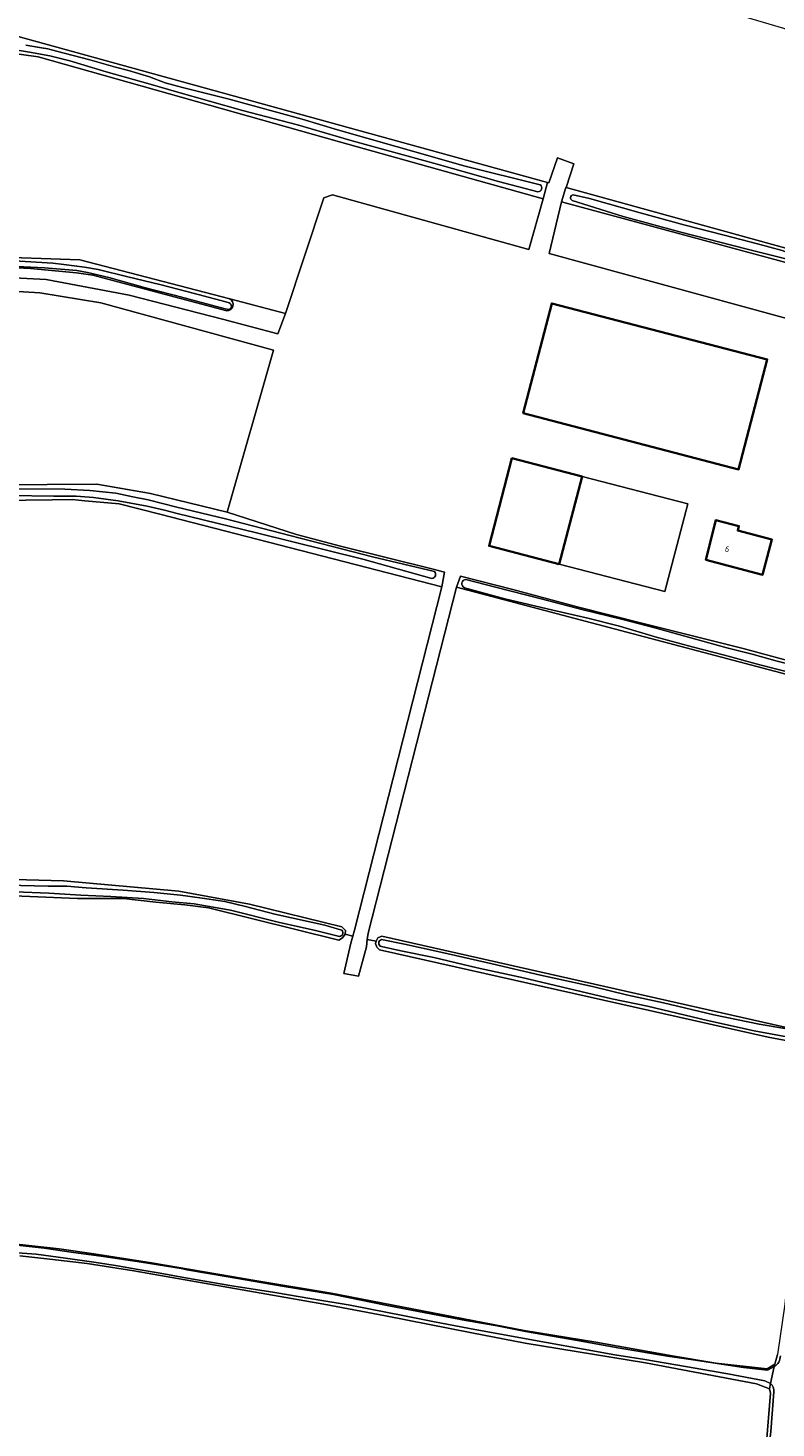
# Model space of a CAD drawing. Header units: metres. Extents: x 149984 to 156489, y 469398 to 478068.
# Tile 136 of 256: x 152238 to 152403, y 471820 to 472127. Entities that reach past the tile are written whole.
import ezdxf
from ezdxf.enums import TextEntityAlignment as Align

# ---------------------------------------------------------------- set-up
doc = ezdxf.new("R2010")
doc.units = ezdxf.units.M
doc.header["$LTSCALE"] = 0.75
for name, color, linetype, lineweight in [('B-WE-GR-GRAS-GV', 252, 'Continuous', 13), ('B-WE-OG-BEBOUWING-GV', 6, 'Continuous', 35), ('B-WE-OG-BEBOUWING-T18', 1, 'Continuous', 18), ('B-WE-OG-BEBOUWING_LOODS-GV', 6, 'Continuous', 18), ('B-WE-OG-TERREIN_ERF-GV', 252, 'Continuous', 18), ('B-WE-OG-TERREIN_OEVER-GV', 252, 'Continuous', 18), ('B-WE-OG-WATER_SLOOT-GV', 252, 'Continuous', 18)]:
    doc.layers.add(name, color=color, linetype=linetype, lineweight=lineweight)
doc.styles.add('NLCS-ISO-M750-T18', font='NLCS-ISO.ttf', dxfattribs={"height": 1.35})

msp = doc.modelspace()

# ---------------------------------------------------------------- linework, layer by layer
at = {"layer": 'B-WE-GR-GRAS-GV', "flags": 128}
for points in [[(152087.575, 472189.88), (152085.591, 472187.816), (152084.845, 472138.04), (152084.717, 472129.476), (152086.067, 472127.412), (152187.746, 472126.063), (152223.624, 472126.221), (152235.451, 472125.507), (152352.45, 472093.249), (152352.691, 472093.182), (152354.616, 472098.689), (152358.187, 472097.338), (152356.519, 472092.127), (152421.426, 472074.231), (152427.856, 472072.881), (152429.522, 472073.516), (152434.682, 472116.855), (152433.571, 472118.442), (152351.497, 472142.731), (152266.089, 472166.941), (152224.655, 472178.133), (152192.112, 472183.451), (152181.158, 472188.927), (152123.611, 472190.753)], [(152084.968, 472105.098), (152084.451, 472080.687), (152085.25, 472078.426), (152228.417, 472076.962), (152249.786, 472076.3), (152282.67, 472067.689), (152294.95, 472064.474), (152303.364, 472089.874), (152305.269, 472090.509), (152348.297, 472078.535), (152351.446, 472089.631), (152306.777, 472102.177), (152240.658, 472120.83), (152229.545, 472122.417), (152215.813, 472122.576), (152165.728, 472122.179), (152110.297, 472123.427), (152086.512, 472123.37), (152085.321, 472121.782), (152085.145, 472113.479)], [(152428.221, 472057.012), (152429.12, 472069.055), (152355.494, 472089.031), (152352.795, 472077.635)], [(152084.818, 472028.668), (152156.459, 472028.118), (152172.478, 472027.648), (152205.389, 472026.683), (152220.772, 472026.785), (152253.49, 472027.001), (152265.317, 472024.937), (152282.137, 472020.842), (152292.305, 472056.449), (152254.363, 472066.847), (152240.994, 472068.996), (152232.659, 472069.525), (152102.916, 472070.736), (152097.439, 472070.657), (152089.74, 472068.434), (152084.501, 472067.958), (152083.831, 472030.102)], [(152310.052, 471929.056), (152329.26, 472004.462), (152267.357, 472020.423), (152258.378, 472022.639), (152250.891, 472023.331), (152248.06, 472023.592), (152243.699, 472023.539), (152208.796, 472023.116), (152208.769, 472023.116), (152208.721, 472023.055), (152207.658, 472021.687), (152207.102, 472014.861), (152205.494, 471964.604), (152205.298, 471958.478), (152204.955, 471947.741), (152204.783, 471942.371), (152205.435, 471940.962), (152246.155, 471939.851), (152271.475, 471937.629), (152287.033, 471934.771), (152307.297, 471929.74), (152308.123, 471928.945), (152308.038, 471928.162), (152309.682, 471927.717)], [(152415.378, 471947.155), (152419.686, 471980.186), (152416.344, 471982.175), (152332.471, 472004.4), (152313.053, 471928.365), (152312.875, 471926.962), (152314.791, 471926.596), (152315.214, 471927.316), (152316.072, 471927.683), (152404.248, 471907.78), (152409.873, 471907.541), (152410.83, 471908.139), (152411.449, 471911.134), (152412.745, 471919.15)]]:
    msp.add_lwpolyline(points, close=True, dxfattribs=at)
for points in [[(151831.681, 472077.832), (151831.644, 472077.061), (151848.334, 472076.369), (151874.177, 472076.17), (151949.701, 472075.42), (152029.594, 472074.567), (152063.982, 472074.097), (152069.016, 472073.206), (152073.84, 472071.881), (152079.703, 472071.036), (152084.674, 472071.036), (152093.77, 472072.582), (152098.87, 472073.912), (152142.533, 472073.588), (152175.486, 472073.214), (152226.771, 472072.734), (152242.414, 472071.974), (152260.632, 472068.511), (152281.105, 472063.225), (152293.208, 472059.991), (152294.95, 472064.474), (152282.67, 472067.689)], [(152282.008, 472065.042), (152252.62, 472072.9), (152249.05, 472073.408), (152238.918, 472074.372), (152230.069, 472074.798), (152223.013, 472074.772), (152214.556, 472074.925), (152207.877, 472075.037), (152197.253, 472075.115), (152187.869, 472075.187), (152175.298, 472075.383), (152167.625, 472075.498), (152160.889, 472075.765), (152124.764, 472075.82), (152082.959, 472076.407), (152077.023, 472076.201), (152068.493, 472076.346), (152061.355, 472076.588), (152000, 472076.96), (151989.27, 472077), (151978.03, 472077), (151963.81, 472076.85), (151962.3, 472076.75), (151879.18, 472078.05)], [(152408.665, 471904.1), (152400.875, 471905.51), (152315.531, 471924.729), (152314.96, 471925.326), (152314.706, 471926.109), (152314.791, 471926.596), (152312.875, 471926.962), (152312.674, 471925.372), (152310.932, 471918.908), (152307.757, 471919.543), (152309.265, 471926.211), (152309.682, 471927.717), (152308.038, 471928.162), (152307.467, 471927.358), (152306.651, 471926.86), (152278.019, 471933.968), (152272.813, 471934.576), (152266.425, 471935.162), (152259.365, 471935.964), (152249.227, 471936.008), (152207.317, 471937.755)], [(152233.881, 471860.284), (152245.258, 471859.014), (152252.867, 471857.933), (152265.525, 471855.998), (152288.597, 471852.029), (152304.948, 471849.278), (152347.343, 471841.132), (152363.047, 471838.529), (152379.773, 471835.572), (152389.403, 471833.932), (152400.675, 471832.662), (152402.315, 471833.72), (152402.897, 471835.837)], [(152400.311, 471813.827), (152401.375, 471827.313), (152401.13, 471828.262), (152398.286, 471829.426), (152373.94, 471833.994), (152347.525, 471838.346), (152335.837, 471840.572), (152316.888, 471844.292), (152303.315, 471846.878), (152261.66, 471854.195), (152251.391, 471855.797), (152243.212, 471856.784), (152236.611, 471857.478)]]:
    msp.add_lwpolyline(points, dxfattribs=at)
at = {"layer": 'B-WE-GR-GRAS-GV'}
msp.add_lwpolyline([(152282.67, 472067.689, -0.7961804), (152282.008, 472065.042)], format="xyb", dxfattribs=at)
at = {"layer": 'B-WE-OG-BEBOUWING-GV', "flags": 128}
for points in [[(152347.1, 472042.59), (152394.39, 472030.25), (152400.65, 472054.4), (152353.38, 472066.71)], [(152360.004, 472028.696), (152344.61, 472032.692), (152339.607, 472013.418), (152355.002, 472009.423)], [(152387.15, 472010.39), (152399.66, 472007.1), (152401.69, 472014.82), (152394.19, 472016.8), (152394.45, 472017.77), (152389.41, 472019.09)]]:
    msp.add_lwpolyline(points, close=True, dxfattribs=at)
at = {"layer": 'B-WE-OG-BEBOUWING_LOODS-GV', "flags": 128}
msp.add_lwpolyline([(152360.004, 472028.696), (152355.002, 472009.423), (152378.209, 472003.399), (152383.211, 472022.672)], close=True, dxfattribs=at)
at = {"layer": 'B-WE-OG-TERREIN_ERF-GV', "flags": 128}
for points in [[(152428.221, 472057.012), (152352.795, 472077.635), (152355.494, 472089.031), (152356.424, 472092.153), (152356.519, 472092.127), (152358.187, 472097.338), (152354.616, 472098.689), (152352.691, 472093.182), (152352.45, 472093.249), (152351.446, 472089.631), (152348.297, 472078.535), (152305.269, 472090.509), (152303.364, 472089.874), (152294.95, 472064.474), (152293.208, 472059.991), (152281.105, 472063.225), (152260.632, 472068.511), (152242.414, 472071.974), (152226.771, 472072.734)], [(152232.659, 472069.525), (152240.994, 472068.996), (152254.363, 472066.847), (152292.305, 472056.449), (152282.137, 472020.842), (152297.367, 472015.903), (152306.98, 472013.39), (152327.31, 472008.34), (152329.845, 472007.687), (152329.26, 472004.462), (152310.052, 471929.056), (152309.682, 471927.717), (152309.265, 471926.211), (152307.757, 471919.543), (152310.932, 471918.908), (152312.674, 471925.372), (152312.875, 471926.962), (152313.053, 471928.365), (152332.471, 472004.4), (152333.336, 472006.788), (152344.82, 472003.83), (152359.27, 472000), (152373.4, 471996.38), (152395.36, 471990.89), (152405.08, 471988.3)]]:
    msp.add_lwpolyline(points, dxfattribs=at)
for points in [[(152353.38, 472066.71), (152400.65, 472054.4), (152394.39, 472030.25), (152347.1, 472042.59)], [(152355.002, 472009.423), (152339.607, 472013.418), (152344.61, 472032.692), (152360.004, 472028.696), (152383.211, 472022.672), (152378.209, 472003.399)], [(152389.41, 472019.09), (152394.45, 472017.77), (152394.19, 472016.8), (152401.69, 472014.82), (152399.66, 472007.1), (152387.15, 472010.39)]]:
    msp.add_lwpolyline(points, close=True, dxfattribs=at)
at = {"layer": 'B-WE-OG-TERREIN_OEVER-GV', "flags": 128}
for points in [[(152084.482, 472123.41), (152086.512, 472123.37), (152110.297, 472123.427), (152165.728, 472122.179), (152215.813, 472122.576), (152229.545, 472122.417), (152240.658, 472120.83), (152306.777, 472102.177), (152351.446, 472089.631), (152352.45, 472093.249), (152235.451, 472125.507), (152223.624, 472126.221), (152187.746, 472126.063), (152086.067, 472127.412), (152080.176, 472126.81), (152014.771, 472127.054), (151918.717, 472128.921), (151893.555, 472129.575), (151834.748, 472131.102), (151834.178, 472162.876), (151834.51, 472190.316), (151904.934, 472189.406)], [(152237.893, 472123.45), (152241.35, 472122.825), (152242.787, 472122.585), (152244.659, 472122.089), (152251.996, 472120.18), (152257.622, 472118.604), (152260.465, 472117.831), (152265.098, 472116.472), (152268.522, 472115.142), (152272.347, 472114.14), (152282.578, 472111.534), (152298.562, 472107.146), (152306.354, 472104.839), (152319.178, 472101.137), (152334.368, 472096.856), (152350.847, 472092.763)], [(152350.307, 472091.228), (152341.674, 472093.484), (152328.205, 472097.244), (152309.579, 472102.391), (152297.546, 472105.945), (152285.502, 472109.049), (152270.962, 472113.144), (152265.221, 472114.847), (152255.587, 472117.579), (152247.614, 472119.968), (152243.18, 472121.073), (152238.712, 472121.911), (152234.251, 472122.576)], [(152429.4, 472072.159), (152429.522, 472073.516), (152427.856, 472072.881), (152421.426, 472074.231), (152356.519, 472092.127), (152356.424, 472092.153), (152355.494, 472089.031), (152429.12, 472069.055), (152429.138, 472069.253), (152427.764, 472069.879), (152420.203, 472072.187), (152406.524, 472076.01), (152396.285, 472078.635), (152381.664, 472082.323), (152369.015, 472085.784), (152357.865, 472089.296)], [(152358.064, 472090.553), (152361.616, 472089.712), (152372.737, 472086.554), (152382.36, 472083.923), (152391.206, 472081.65), (152398.518, 472079.774), (152403.962, 472078.316), (152405.876, 472077.607), (152414.302, 472075.224), (152421.744, 472073.252), (152427.823, 472071.678)], [(151879.18, 472078.05), (151962.3, 472076.75), (151963.81, 472076.85), (151978.03, 472077), (151989.27, 472077), (152000, 472076.96), (152061.355, 472076.588), (152068.493, 472076.346), (152077.023, 472076.201), (152082.959, 472076.407), (152124.764, 472075.82), (152160.889, 472075.765), (152167.625, 472075.498), (152175.298, 472075.383), (152187.869, 472075.187), (152197.253, 472075.115), (152207.877, 472075.037), (152214.556, 472074.925), (152223.013, 472074.772), (152230.069, 472074.798), (152238.918, 472074.372), (152249.05, 472073.408), (152252.62, 472072.9), (152282.008, 472065.042)], [(152282.67, 472067.689), (152249.786, 472076.3), (152228.417, 472076.962), (152085.25, 472078.426), (152084.779, 472078.508)], [(152282.581, 472065.366), (152281.665, 472065.538), (152270.772, 472068.456), (152266.188, 472069.583), (152264.175, 472070.138), (152256.143, 472072.383), (152251.481, 472073.512), (152249.109, 472073.917), (152241.983, 472074.545), (152231.341, 472075.024)], [(152235.397, 472076.05), (152243.879, 472075.514), (152246.241, 472075.241), (152250.769, 472074.681), (152253.779, 472074.125), (152260.339, 472072.555), (152267.331, 472070.859), (152273.297, 472069.28), (152281.847, 472067.043), (152282.565, 472066.824)], [(152282.137, 472020.842), (152265.317, 472024.937), (152253.49, 472027.001), (152220.772, 472026.785), (152205.389, 472026.683), (152172.478, 472027.648), (152156.459, 472028.118), (152084.818, 472028.668), (152083.831, 472030.102), (152084.501, 472067.958), (152080.728, 472067.429), (152080.013, 472030.202), (152078.981, 472029.249), (152021.832, 472029.885), (151950.632, 472030.678), (151886.338, 472031.075)], [(152235.02, 472025.967), (152246.461, 472025.861), (152251.988, 472025.639), (152257.69, 472025.015), (152261.389, 472024.235), (152264.784, 472023.569), (152271.031, 472021.974), (152281.762, 472019.371), (152295.901, 472015.751), (152313.99, 472011.016), (152327.607, 472007.792)], [(152207.253, 472022.993), (152208.721, 472023.055), (152208.769, 472023.116), (152208.796, 472023.116), (152243.699, 472023.539), (152248.06, 472023.592), (152250.891, 472023.331), (152258.378, 472022.639), (152267.357, 472020.423), (152329.26, 472004.462), (152329.845, 472007.687), (152327.31, 472008.34), (152306.98, 472013.39), (152297.367, 472015.903), (152282.137, 472020.842)], [(152327.073, 472006.289), (152311.866, 472010.494), (152288.522, 472016.326), (152271.141, 472020.537), (152268.37, 472021.272), (152264.527, 472022.131), (152258.195, 472023.36), (152252.751, 472024.079), (152248.954, 472024.338), (152244.103, 472024.379), (152234.331, 472024.516), (152226.037, 472024.404), (152218.798, 472024.343), (152212.949, 472024.368), (152208.714, 472024.058)], [(152405.08, 471988.3), (152395.36, 471990.89), (152373.4, 471996.38), (152359.27, 472000), (152344.82, 472003.83), (152333.336, 472006.788), (152332.471, 472004.4), (152416.344, 471982.175)], [(152408.291, 471984.973), (152399.052, 471987.33), (152391.263, 471989.466), (152384.217, 471991.246), (152376.055, 471993.47), (152368.249, 471995.815), (152361.282, 471997.539), (152353.583, 471999.345), (152343.039, 472001.844), (152334.176, 472004.251)], [(152334.518, 472006.066), (152340.998, 472004.369), (152351.068, 472001.803), (152359.951, 471999.494), (152368.988, 471997.238), (152375.967, 471995.422), (152383.876, 471993.206), (152391.765, 471991.04), (152397.346, 471989.635), (152402.875, 471988.085), (152409.534, 471986.433), (152416.423, 471984.616), (152418.964, 471984.155)], [(152307.297, 471929.74), (152287.033, 471934.771), (152271.475, 471937.629), (152246.155, 471939.851), (152205.435, 471940.962)], [(152233.803, 471938.944), (152242.816, 471938.662), (152246.953, 471938.724), (152251.161, 471938.307), (152259.259, 471937.808), (152266.036, 471937.325), (152271.881, 471936.714), (152273.46, 471936.515), (152277.671, 471935.896), (152281.594, 471935.325), (152286.154, 471934.256), (152292.584, 471932.533), (152303.589, 471930.124), (152307.027, 471929.138)], [(152207.317, 471937.755), (152249.227, 471936.008), (152259.365, 471935.964), (152266.425, 471935.162), (152272.813, 471934.576), (152278.019, 471933.968), (152306.651, 471926.86), (152307.467, 471927.358), (152308.038, 471928.162), (152308.123, 471928.945), (152307.297, 471929.74)], [(152306.767, 471927.663), (152301.223, 471929.002), (152293.629, 471930.726), (152282.82, 471933.457), (152279.067, 471934.096), (152274.87, 471934.82), (152269.96, 471935.293), (152263.739, 471936.021), (152256.566, 471936.439), (152249.964, 471936.729), (152242.986, 471937.136), (152235.546, 471937.446)], [(152316.017, 471926.948), (152321.051, 471925.947), (152329.049, 471924.231), (152340.253, 471921.621), (152350.877, 471919.176), (152362.295, 471916.687), (152370.097, 471914.782), (152377.894, 471913.057), (152388.916, 471910.409), (152398.911, 471908.376), (152404.497, 471907.431), (152405.156, 471907.352), (152409.511, 471907.215), (152409.841, 471907.29), (152410.783, 471907.724), (152410.83, 471908.139), (152409.873, 471907.541), (152404.248, 471907.78), (152316.072, 471927.683), (152315.214, 471927.316), (152314.791, 471926.596), (152314.706, 471926.109), (152314.96, 471925.326), (152315.531, 471924.729)], [(152315.531, 471924.729), (152400.875, 471905.51), (152408.665, 471904.1), (152410.253, 471903.094), (152410.342, 471903.874), (152409.284, 471904.632), (152408.565, 471904.922), (152397.826, 471906.908), (152387.587, 471909.187), (152374.371, 471912.327), (152366.551, 471913.974), (152355.738, 471916.542), (152346.766, 471918.654), (152337.02, 471920.761), (152327.459, 471923.023), (152320.217, 471924.531), (152315.967, 471925.414)], [(152410.342, 471903.874), (152410.253, 471903.094), (152410.941, 471901.983), (152408.983, 471884.203), (152406.072, 471862.401), (152404.538, 471846.896), (152402.897, 471835.837), (152402.315, 471833.72), (152402.195, 471833.166)], [(152235.36, 471859.941), (152241.923, 471859.184), (152247.905, 471858.344), (152254.96, 471857.359), (152263.316, 471856.113), (152272.022, 471854.7), (152273.271, 471854.406), (152281.921, 471852.982), (152294.156, 471850.869), (152305.428, 471848.995), (152317.26, 471846.565), (152325.635, 471844.981), (152334.488, 471843.322), (152341.357, 471842.108), (152347.565, 471840.905), (152359.042, 471838.922), (152368.308, 471837.236), (152378.743, 471835.459), (152384.391, 471834.635), (152395.431, 471832.968), (152400.034, 471832.443), (152400.409, 471832.427), (152400.897, 471832.468), (152402.195, 471833.166), (152402.315, 471833.72), (152400.675, 471832.662), (152389.403, 471833.932), (152379.773, 471835.572), (152363.047, 471838.529), (152347.343, 471841.132), (152304.948, 471849.278), (152288.597, 471852.029), (152265.525, 471855.998), (152252.867, 471857.933), (152245.258, 471859.014), (152233.881, 471860.284)], [(152236.611, 471857.478), (152243.212, 471856.784), (152251.391, 471855.797), (152261.66, 471854.195), (152303.315, 471846.878), (152316.888, 471844.292), (152335.837, 471840.572), (152347.525, 471838.346), (152373.94, 471833.994), (152398.286, 471829.426), (152401.13, 471828.262), (152401.394, 471829.48), (152400.144, 471830.048), (152391.997, 471831.581), (152382.743, 471833.165), (152373.822, 471834.743), (152367.237, 471835.732), (152360.297, 471836.983), (152352.206, 471838.445), (152344.503, 471839.888), (152335.296, 471841.535), (152327.272, 471843.063), (152321.023, 471844.302), (152309.084, 471846.643), (152300.731, 471848.044), (152292.585, 471849.466), (152283.169, 471850.948), (152272.934, 471852.708), (152267.433, 471853.684), (152262.553, 471854.526), (152258.025, 471855.326), (152253.367, 471856.053), (152246.595, 471856.975), (152240.165, 471857.868), (152233.021, 471858.368)], [(152401.394, 471829.48), (152401.13, 471828.262), (152401.375, 471827.313), (152400.311, 471813.827), (152398.415, 471797.625), (152396.734, 471783.836), (152396.515, 471781.856)], [(152397.36, 471783.399), (152398.094, 471789.6), (152398.938, 471795.675), (152400.292, 471809.056), (152401.459, 471818.909), (152402.147, 471827.669)]]:
    msp.add_lwpolyline(points, dxfattribs=at)
at = {"layer": 'B-WE-OG-TERREIN_OEVER-GV'}
for points in [[(152350.847, 472092.763, -0.7306641), (152350.307, 472091.228)], [(152357.865, 472089.296, -0.7834967), (152358.064, 472090.553)], [(152282.008, 472065.042, 0.7961804), (152282.67, 472067.689)], [(152282.565, 472066.824, -0.6721228), (152282.581, 472065.366)], [(152327.607, 472007.792, -0.6553272), (152327.073, 472006.289)], [(152334.176, 472004.251, -0.7680771), (152334.518, 472006.066)], [(152307.027, 471929.138, -0.8203056), (152306.767, 471927.663)], [(152315.967, 471925.414, -0.7888886), (152316.017, 471926.948)], [(152402.195, 471833.166, 0.2536656), (152403.556, 471835.52)], [(152402.147, 471827.669, 0.2220273), (152401.394, 471829.48)]]:
    msp.add_lwpolyline(points, format="xyb", dxfattribs=at)
at = {"layer": 'B-WE-OG-WATER_SLOOT-GV', "flags": 128}
for points in [[(152350.847, 472092.763), (152334.368, 472096.856), (152319.178, 472101.137), (152306.354, 472104.839), (152298.562, 472107.146), (152282.578, 472111.534), (152272.347, 472114.14), (152268.522, 472115.142), (152265.098, 472116.472), (152260.465, 472117.831), (152257.622, 472118.604), (152251.996, 472120.18), (152244.659, 472122.089), (152242.787, 472122.585), (152241.35, 472122.825), (152237.893, 472123.45)], [(152234.251, 472122.576), (152238.712, 472121.911), (152243.18, 472121.073), (152247.614, 472119.968), (152255.587, 472117.579), (152265.221, 472114.847), (152270.962, 472113.144), (152285.502, 472109.049), (152297.546, 472105.945), (152309.579, 472102.391), (152328.205, 472097.244), (152341.674, 472093.484), (152350.307, 472091.228)], [(152427.823, 472071.678), (152421.744, 472073.252), (152414.302, 472075.224), (152405.876, 472077.607), (152403.962, 472078.316), (152398.518, 472079.774), (152391.206, 472081.65), (152382.36, 472083.923), (152372.737, 472086.554), (152361.616, 472089.712), (152358.064, 472090.553)], [(152357.865, 472089.296), (152369.015, 472085.784), (152381.664, 472082.323), (152396.285, 472078.635), (152406.524, 472076.01), (152420.203, 472072.187), (152427.764, 472069.879), (152429.138, 472069.253), (152429.4, 472072.159)], [(152231.341, 472075.024), (152241.983, 472074.545), (152249.109, 472073.917), (152251.481, 472073.512), (152256.143, 472072.383), (152264.175, 472070.138), (152266.188, 472069.583), (152270.772, 472068.456), (152281.665, 472065.538), (152282.581, 472065.366)], [(152282.565, 472066.824), (152281.847, 472067.043), (152273.297, 472069.28), (152267.331, 472070.859), (152260.339, 472072.555), (152253.779, 472074.125), (152250.769, 472074.681), (152246.241, 472075.241), (152243.879, 472075.514), (152235.397, 472076.05)], [(152327.607, 472007.792), (152313.99, 472011.016), (152295.901, 472015.751), (152281.762, 472019.371), (152271.031, 472021.974), (152264.784, 472023.569), (152261.389, 472024.235), (152257.69, 472025.015), (152251.988, 472025.639), (152246.461, 472025.861), (152235.02, 472025.967)], [(152208.714, 472024.058), (152212.949, 472024.368), (152218.798, 472024.343), (152226.037, 472024.404), (152234.331, 472024.516), (152244.103, 472024.379), (152248.954, 472024.338), (152252.751, 472024.079), (152258.195, 472023.36), (152264.527, 472022.131), (152268.37, 472021.272), (152271.141, 472020.537), (152288.522, 472016.326), (152311.866, 472010.494), (152327.073, 472006.289)], [(152334.176, 472004.251), (152343.039, 472001.844), (152353.583, 471999.345), (152361.282, 471997.539), (152368.249, 471995.815), (152376.055, 471993.47), (152384.217, 471991.246), (152391.263, 471989.466), (152399.052, 471987.33), (152408.291, 471984.973), (152415.234, 471983.328), (152418.299, 471982.34), (152418.795, 471981.966), (152419.745, 471980.87), (152420.09, 471984.86), (152419.993, 471985.039)], [(152418.964, 471984.155), (152416.423, 471984.616), (152409.534, 471986.433), (152402.875, 471988.085), (152397.346, 471989.635), (152391.765, 471991.04), (152383.876, 471993.206), (152375.967, 471995.422), (152368.988, 471997.238), (152359.951, 471999.494), (152351.068, 472001.803), (152340.998, 472004.369), (152334.518, 472006.066)], [(152307.027, 471929.138), (152303.589, 471930.124), (152292.584, 471932.533), (152286.154, 471934.256), (152281.594, 471935.325), (152277.671, 471935.896), (152273.46, 471936.515), (152271.881, 471936.714), (152266.036, 471937.325), (152259.259, 471937.808), (152251.161, 471938.307), (152246.953, 471938.724), (152242.816, 471938.662), (152233.803, 471938.944)], [(152235.546, 471937.446), (152242.986, 471937.136), (152249.964, 471936.729), (152256.566, 471936.439), (152263.739, 471936.021), (152269.96, 471935.293), (152274.87, 471934.82), (152279.067, 471934.096), (152282.82, 471933.457), (152293.629, 471930.726), (152301.223, 471929.002), (152306.767, 471927.663)], [(152410.342, 471903.874), (152410.783, 471907.724), (152409.841, 471907.29), (152409.511, 471907.215), (152405.156, 471907.352), (152404.497, 471907.431), (152398.911, 471908.376), (152388.916, 471910.409), (152377.894, 471913.057), (152370.097, 471914.782), (152362.295, 471916.687), (152350.877, 471919.176), (152340.253, 471921.621), (152329.049, 471924.231), (152321.051, 471925.947), (152316.017, 471926.948)], [(152315.967, 471925.414), (152320.217, 471924.531), (152327.459, 471923.023), (152337.02, 471920.761), (152346.766, 471918.654), (152355.738, 471916.542), (152366.551, 471913.974), (152374.371, 471912.327), (152387.587, 471909.187), (152397.826, 471906.908), (152408.565, 471904.922), (152409.284, 471904.632), (152410.342, 471903.874)], [(152402.195, 471833.166), (152400.897, 471832.468), (152400.409, 471832.427), (152400.034, 471832.443), (152395.431, 471832.968), (152384.391, 471834.635), (152378.743, 471835.459), (152368.308, 471837.236), (152359.042, 471838.922), (152347.565, 471840.905), (152341.357, 471842.108), (152334.488, 471843.322), (152325.635, 471844.981), (152317.26, 471846.565), (152305.428, 471848.995), (152294.156, 471850.869), (152281.921, 471852.982), (152273.271, 471854.406), (152272.022, 471854.7), (152263.316, 471856.113), (152254.96, 471857.359), (152247.905, 471858.344), (152241.923, 471859.184), (152235.36, 471859.941)], [(152233.021, 471858.368), (152240.165, 471857.868), (152246.595, 471856.975), (152253.367, 471856.053), (152258.025, 471855.326), (152262.553, 471854.526), (152267.433, 471853.684), (152272.934, 471852.708), (152283.169, 471850.948), (152292.585, 471849.466), (152300.731, 471848.044), (152309.084, 471846.643), (152321.023, 471844.302), (152327.272, 471843.063), (152335.296, 471841.535), (152344.503, 471839.888), (152352.206, 471838.445), (152360.297, 471836.983), (152367.237, 471835.732), (152373.822, 471834.743), (152382.743, 471833.165), (152391.997, 471831.581), (152400.144, 471830.048), (152401.394, 471829.48), (152402.195, 471833.166)], [(152402.195, 471833.166), (152401.394, 471829.48)], [(152402.147, 471827.669), (152401.459, 471818.909), (152400.292, 471809.056), (152398.938, 471795.675), (152398.094, 471789.6), (152397.36, 471783.399)]]:
    msp.add_lwpolyline(points, dxfattribs=at)
at = {"layer": 'B-WE-OG-WATER_SLOOT-GV'}
for points in [[(152350.307, 472091.228, 0.7306641), (152350.847, 472092.763)], [(152358.064, 472090.553, 0.7834967), (152357.865, 472089.296)], [(152282.581, 472065.366, 0.6721228), (152282.565, 472066.824)], [(152327.073, 472006.289, 0.6553272), (152327.607, 472007.792)], [(152334.518, 472006.066, 0.7680771), (152334.176, 472004.251)], [(152306.767, 471927.663, 0.8203056), (152307.027, 471929.138)], [(152316.017, 471926.948, 0.7888886), (152315.967, 471925.414)], [(152403.556, 471835.52, -0.2536656), (152402.195, 471833.166)], [(152401.394, 471829.48, -0.2220273), (152402.147, 471827.669)]]:
    msp.add_lwpolyline(points, format="xyb", dxfattribs=at)

# ---------------------------------------------------------------- texts
at = {"layer": 'B-WE-OG-BEBOUWING-T18', "style": 'NLCS-ISO-M750-T18'}
msp.add_text('6', height=1.35, rotation=345.5, dxfattribs=at).set_placement((152391.9, 472012.766), align=Align.MIDDLE)

doc.saveas('drawing.dxf')
